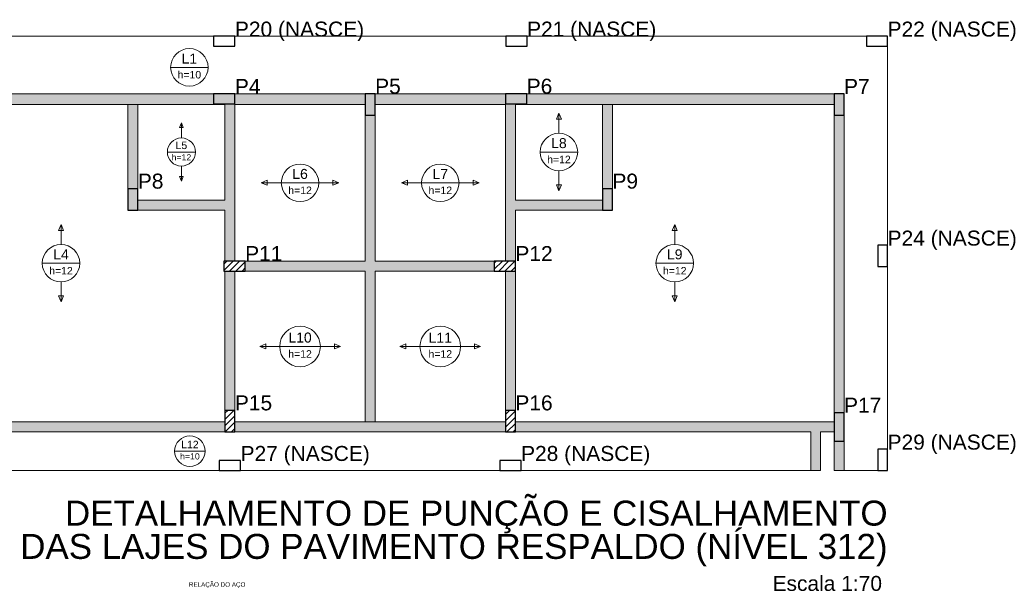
# Model space of a CAD drawing. Header units: millimetres. Extents: x 1852 to 2571, y -668 to -390.
# Tile 3 of 84: x 1868 to 1895, y -586 to -570. Entities that reach past the tile are written whole.
import ezdxf

# ---------------------------------------------------------------- set-up
doc = ezdxf.new("R2010")
doc.units = ezdxf.units.MM
for name, color, linetype, lineweight in [('DT-Hachura pilar em laje', 252, 'Continuous', 5), ('DT-Hachura viga em laje', 254, 'Continuous', 5), ('DT-Relação do aço', 250, 'Continuous', 5), ('DT-Textos', 7, 'Continuous', 5), ('DT-Título', 250, 'Continuous', 20), ('FO-Pilares', 4, 'Continuous', 30), ('FO-Vigas', 1, 'Continuous', 20)]:
    doc.layers.add(name, color=color, linetype=linetype, lineweight=lineweight)
doc.styles.add('ARIAL', font='arial.ttf')
pattern_1 = [(45, (1840.40673, -1495.33649), (-0.088388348, 0.088388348), [])]

msp = doc.modelspace()

# ---------------------------------------------------------------- hatches: boundary and pattern name
at = {"layer": 'DT-Hachura pilar em laje', "linetype": 'Continuous'}
for points in [[(1873.0043, -571.9904), (1873.0043, -572.1304), (1873.0043, -572.2704), (1873.3043, -572.2704), (1873.6043, -572.2704), (1873.6043, -572.1304), (1873.6043, -571.9904), (1873.3043, -571.9904)], [(1877.2853, -572.5904), (1877.4253, -572.5904), (1877.5653, -572.5904), (1877.5653, -572.2904), (1877.5653, -571.9904), (1877.4253, -571.9904), (1877.2853, -571.9904), (1877.2853, -572.2904)], [(1881.2463, -571.9904), (1881.2463, -572.1304), (1881.2463, -572.2704), (1881.5463, -572.2704), (1881.8463, -572.2704), (1881.8463, -572.1304), (1881.8463, -571.9904), (1881.5463, -571.9904)], [(1890.5287, -572.5904), (1890.6687, -572.5904), (1890.8087, -572.5904), (1890.8087, -572.2904), (1890.8087, -571.9904), (1890.6687, -571.9904), (1890.5287, -571.9904), (1890.5287, -572.2904)], [(1870.5835, -575.2714), (1870.7235, -575.2714), (1870.8635, -575.2714), (1870.8635, -574.9714), (1870.8635, -574.6714), (1870.7235, -574.6714), (1870.5835, -574.6714), (1870.5835, -574.9714)], [(1884.2671, -574.6714), (1884.1271, -574.6714), (1883.9871, -574.6714), (1883.9871, -574.9714), (1883.9871, -575.2714), (1884.1271, -575.2714), (1884.2671, -575.2714), (1884.2671, -574.9714)], [(1890.8087, -580.9928), (1890.6687, -580.9928), (1890.5287, -580.9928), (1890.5287, -581.3928), (1890.5287, -581.7928), (1890.6687, -581.7928), (1890.8087, -581.7928), (1890.8087, -581.3928)]]:
    msp.add_hatch(color=256, dxfattribs=at).paths.add_polyline_path(points)
h = msp.add_hatch(dxfattribs=at)
h.set_pattern_fill('ANSI31', color=256, style=0)
h.set_pattern_definition(pattern_1)
h.paths.add_polyline_path([(1873.2943, -576.7116), (1873.2943, -576.8516), (1873.2943, -576.9916), (1873.5943, -576.9916), (1873.8943, -576.9916), (1873.8943, -576.8516), (1873.8943, -576.7116), (1873.5943, -576.7116)])
h = msp.add_hatch(dxfattribs=at)
h.set_pattern_fill('ANSI31', color=256, style=0)
h.set_pattern_definition(pattern_1)
h.paths.add_polyline_path([(1880.9263, -576.7116), (1880.9263, -576.8516), (1880.9263, -576.9916), (1881.2263, -576.9916), (1881.5263, -576.9916), (1881.5263, -576.8516), (1881.5263, -576.7116), (1881.2263, -576.7116)])
h = msp.add_hatch(dxfattribs=at)
h.set_pattern_fill('ANSI31', color=256, style=0)
h.set_pattern_definition(pattern_1)
h.paths.add_polyline_path([(1873.3243, -581.5328), (1873.4643, -581.5328), (1873.6043, -581.5328), (1873.6043, -581.2328), (1873.6043, -580.9328), (1873.4643, -580.9328), (1873.3243, -580.9328), (1873.3243, -581.2328)])
h = msp.add_hatch(dxfattribs=at)
h.set_pattern_fill('ANSI31', color=256, style=0)
h.set_pattern_definition(pattern_1)
h.paths.add_polyline_path([(1881.5263, -580.9328), (1881.3863, -580.9328), (1881.2463, -580.9328), (1881.2463, -581.2328), (1881.2463, -581.5328), (1881.3863, -581.5328), (1881.5263, -581.5328), (1881.5263, -581.2328)])
at = {"layer": 'DT-Hachura viga em laje', "linetype": 'Continuous'}
for points in [[(1870.7237, -571.9906), (1870.7237, -571.9906), (1864.0817, -571.9906), (1864.0817, -572.2906), (1870.7237, -572.2906), (1870.7237, -571.9906)], [(1873.3241, -572.2704), (1873.3241, -572.2704), (1873.0041, -572.2704), (1873.0041, -571.9906), (1870.7237, -571.9906), (1870.7237, -572.2906), (1873.3241, -572.2906), (1873.3241, -572.2704)], [(1877.2851, -571.9906), (1877.2851, -571.9906), (1873.6041, -571.9906), (1873.6041, -572.2906), (1877.2851, -572.2906), (1877.2851, -571.9906)], [(1881.2461, -571.9906), (1881.2461, -571.9906), (1877.5651, -571.9906), (1877.5651, -572.2906), (1881.2461, -572.2906), (1881.2461, -571.9906)], [(1884.1271, -571.9906), (1884.1271, -571.9906), (1881.8463, -571.9906), (1881.8463, -572.2704), (1881.5263, -572.2704), (1881.5263, -572.2906), (1884.1271, -572.2906), (1884.1271, -571.9906)], [(1890.5287, -571.9906), (1890.5287, -571.9906), (1884.1271, -571.9906), (1884.1271, -572.2906), (1890.5287, -572.2906), (1890.5287, -571.9906)], [(1870.8637, -572.2906), (1870.8637, -572.2906), (1870.7237, -572.1406), (1870.5835, -572.2906), (1870.5835, -574.6716), (1870.8637, -574.6716), (1870.8637, -572.2906)], [(1873.6041, -572.2704), (1873.6041, -572.2704), (1873.3241, -572.2704), (1873.3241, -574.9916), (1873.4641, -575.1316), (1873.6041, -575.1316), (1873.6041, -572.2704)], [(1881.5263, -574.9916), (1881.5263, -574.9916), (1881.5263, -572.2704), (1881.2463, -572.2704), (1881.2463, -575.1316), (1881.3863, -575.1316), (1881.5263, -574.9916)], [(1884.2671, -572.2906), (1884.2671, -572.2906), (1884.1271, -572.1406), (1883.9871, -572.2906), (1883.9871, -574.6716), (1884.2671, -574.6716), (1884.2671, -572.2906)], [(1877.5651, -576.7116), (1877.5651, -576.7116), (1877.5651, -572.5904), (1877.2851, -572.5904), (1877.2851, -576.7116), (1877.4251, -576.8516), (1877.5651, -576.7116)], [(1890.8085, -572.5904), (1890.8085, -572.5904), (1890.5287, -572.5904), (1890.5287, -580.9928), (1890.8085, -580.9928), (1890.8085, -572.5904)], [(1873.4641, -575.1316), (1873.4641, -575.1316), (1873.3241, -574.9916), (1870.8637, -574.9916), (1870.8637, -575.2716), (1873.3241, -575.2716), (1873.4641, -575.1316)], [(1883.9871, -575.2714), (1883.9871, -575.2714), (1883.9871, -574.9916), (1881.5263, -574.9916), (1881.3863, -575.1316), (1881.5263, -575.2716), (1883.9871, -575.2714)], [(1873.6041, -575.1316), (1873.6041, -575.1316), (1873.4641, -575.1316), (1873.3241, -575.2716), (1873.3241, -576.7116), (1873.6041, -576.7116), (1873.6041, -575.1316)], [(1881.5263, -575.2716), (1881.5263, -575.2716), (1881.3863, -575.1316), (1881.2461, -575.1316), (1881.2461, -576.7116), (1881.5263, -576.7116), (1881.5263, -575.2716)], [(1877.4251, -576.8516), (1877.4251, -576.8516), (1877.2851, -576.7116), (1873.8941, -576.7116), (1873.8941, -576.9916), (1877.2851, -576.9916), (1877.4251, -576.8516)], [(1880.9261, -576.7116), (1880.9261, -576.7116), (1877.5651, -576.7116), (1877.4251, -576.8516), (1877.5651, -576.9916), (1880.9261, -576.9916), (1880.9261, -576.7116)], [(1873.6043, -576.9916), (1873.6043, -576.9916), (1873.3241, -576.9916), (1873.3241, -580.9328), (1873.6043, -580.9328), (1873.6043, -576.9916)], [(1877.5651, -581.2528), (1877.5651, -581.2528), (1877.5651, -576.9916), (1877.4251, -576.8516), (1877.2851, -576.9916), (1877.2851, -581.2528), (1877.4251, -581.3928), (1877.5651, -581.2528)], [(1881.5261, -576.9916), (1881.5261, -576.9916), (1881.2463, -576.9916), (1881.2463, -580.9328), (1881.5261, -580.9328), (1881.5261, -576.9916)], [(1873.3241, -581.2528), (1873.3241, -581.2528), (1864.0621, -581.2528), (1864.0621, -581.5328), (1873.3241, -581.5328), (1873.3241, -581.2528)], [(1877.4251, -581.2528), (1877.4251, -581.2528), (1873.6041, -581.2528), (1873.6041, -581.5328), (1877.4251, -581.5328), (1877.4251, -581.2528)], [(1881.2463, -581.2528), (1881.2463, -581.2528), (1877.4251, -581.2528), (1877.4251, -581.5328), (1881.2463, -581.5328), (1881.2463, -581.2528)], [(1890.0085, -581.3928), (1890.0085, -581.3928), (1890.0085, -581.2528), (1881.5263, -581.2528), (1881.5263, -581.5328), (1889.8685, -581.5328), (1890.0085, -581.3928)], [(1890.1485, -581.5328), (1890.1485, -581.5328), (1890.0085, -581.3928), (1889.8685, -581.5328), (1889.8685, -582.6232), (1890.1485, -582.6232), (1890.1485, -581.5328)], [(1890.5287, -581.2528), (1890.5287, -581.2528), (1890.0085, -581.2528), (1890.0085, -581.3928), (1890.1485, -581.5328), (1890.5287, -581.5328), (1890.5287, -581.2528)], [(1890.8087, -581.7928), (1890.8087, -581.7928), (1890.5287, -581.7928), (1890.5287, -582.6232), (1890.8087, -582.6232), (1890.8087, -581.7928)]]:
    msp.add_hatch(color=256, dxfattribs=at).paths.add_polyline_path(points)

# ---------------------------------------------------------------- linework, layer by layer
at = {"layer": 'DT-Textos'}
for p, q in [((1871.7892, -571.24), (1872.8482, -571.24)), ((1882.7567, -572.5366), (1882.6861, -572.7061)), ((1882.8273, -572.7061), (1882.7567, -572.5366)), ((1872.0937, -572.8102), (1872.0407, -572.9372)), ((1872.1467, -572.9372), (1872.0937, -572.8102)), ((1882.6861, -572.7061), (1882.8273, -572.7061)), ((1872.0407, -572.9372), (1872.1467, -572.9372)), ((1871.6967, -573.6312), (1872.4907, -573.6312)), ((1882.2272, -573.6309), (1883.2862, -573.6309)), ((1872.1467, -574.3242), (1872.0407, -574.3242)), ((1872.0407, -574.3242), (1872.0937, -574.4512)), ((1872.0937, -574.4512), (1872.1467, -574.3242)), ((1874.5199, -574.4305), (1874.3505, -574.5011)), ((1874.3505, -574.5011), (1874.5199, -574.5717)), ((1874.5199, -574.5717), (1874.5199, -574.4305)), ((1874.9153, -574.5011), (1875.9743, -574.5011)), ((1876.5391, -574.5011), (1876.3696, -574.4305)), ((1876.3696, -574.4305), (1876.3696, -574.5717)), ((1876.3696, -574.5717), (1876.5391, -574.5011)), ((1878.4809, -574.4305), (1878.3115, -574.5011)), ((1878.3115, -574.5011), (1878.4809, -574.5717)), ((1878.4809, -574.5717), (1878.4809, -574.4305)), ((1878.8763, -574.5011), (1879.9353, -574.5011)), ((1880.5001, -574.5011), (1880.3306, -574.4305)), ((1880.3306, -574.4305), (1880.3306, -574.5717)), ((1880.3306, -574.5717), (1880.5001, -574.5011)), ((1882.8273, -574.5558), (1882.6861, -574.5558)), ((1882.6861, -574.5558), (1882.7567, -574.7252)), ((1882.7567, -574.7252), (1882.8273, -574.5558)), ((1868.693, -575.6774), (1868.6224, -575.8469)), ((1868.6224, -575.8469), (1868.7636, -575.8469)), ((1868.7636, -575.8469), (1868.693, -575.6774)), ((1886.0275, -575.6774), (1885.9569, -575.8469)), ((1885.9569, -575.8469), (1886.0981, -575.8469)), ((1886.0981, -575.8469), (1886.0275, -575.6774)), ((1868.1635, -576.7717), (1869.2225, -576.7717)), ((1885.498, -576.7717), (1886.557, -576.7717)), ((1868.7636, -577.6966), (1868.6224, -577.6966)), ((1868.6224, -577.6966), (1868.693, -577.866)), ((1868.693, -577.866), (1868.7636, -577.6966)), ((1886.0981, -577.6966), (1885.9569, -577.6966)), ((1885.9569, -577.6966), (1886.0275, -577.866)), ((1886.0275, -577.866), (1886.0981, -577.6966)), ((1874.4748, -579.0516), (1874.3053, -579.1222)), ((1874.3053, -579.1222), (1874.4748, -579.1928)), ((1874.4748, -579.1928), (1874.4748, -579.0516)), ((1874.8701, -579.1222), (1876.0194, -579.1222)), ((1876.5842, -579.1222), (1876.4148, -579.0516)), ((1876.4148, -579.0516), (1876.4148, -579.1928)), ((1876.4148, -579.1928), (1876.5842, -579.1222)), ((1878.4358, -579.0516), (1878.2663, -579.1222)), ((1878.2663, -579.1222), (1878.4358, -579.1928)), ((1878.4358, -579.1928), (1878.4358, -579.0516)), ((1878.8311, -579.1222), (1879.9804, -579.1222)), ((1880.5452, -579.1222), (1880.3758, -579.0516)), ((1880.3758, -579.0516), (1880.3758, -579.1928)), ((1880.3758, -579.1928), (1880.5452, -579.1222)), ((1871.9027, -582.0782), (1872.7647, -582.0782))]:
    msp.add_line(p, q, dxfattribs=at)
for points in [[(1882.7567, -573.1014), (1882.7567, -572.5366)], [(1872.0937, -573.2342), (1872.0937, -572.8102)], [(1872.0937, -574.0282), (1872.0937, -574.4512)], [(1882.7567, -574.1604), (1882.7567, -574.7252)], [(1874.9153, -574.5011), (1874.3505, -574.5011)], [(1875.9743, -574.5011), (1876.5391, -574.5011)], [(1878.8763, -574.5011), (1878.3115, -574.5011)], [(1879.9353, -574.5011), (1880.5001, -574.5011)], [(1868.693, -576.2422), (1868.693, -575.6774)], [(1886.0275, -576.2422), (1886.0275, -575.6774)], [(1868.693, -577.3012), (1868.693, -577.866)], [(1886.0275, -577.3012), (1886.0275, -577.866)], [(1874.8701, -579.1222), (1874.3053, -579.1222)], [(1876.0194, -579.1222), (1876.5842, -579.1222)], [(1878.8311, -579.1222), (1878.2663, -579.1222)], [(1879.9804, -579.1222), (1880.5452, -579.1222)]]:
    msp.add_lwpolyline(points, dxfattribs=at)
for centre, radius in [((1872.3187, -571.24), 0.5295), ((1882.7567, -573.6309), 0.5295), ((1872.0937, -573.6312), 0.3971), ((1875.4448, -574.5011), 0.5295), ((1879.4058, -574.5011), 0.5295), ((1868.693, -576.7717), 0.5295), ((1886.0275, -576.7717), 0.5295), ((1875.4448, -579.1222), 0.5746), ((1879.4058, -579.1222), 0.5746), ((1872.3337, -582.0782), 0.431)]:
    msp.add_circle(centre, radius, dxfattribs=at)
at = {"layer": 'FO-Pilares'}
for points in [[(1873.0043, -570.36), (1873.0043, -570.5), (1873.0043, -570.64), (1873.3043, -570.64), (1873.6043, -570.64), (1873.6043, -570.5), (1873.6043, -570.36), (1873.3043, -570.36), (1873.0043, -570.36)], [(1881.2563, -570.36), (1881.2563, -570.5), (1881.2563, -570.64), (1881.5563, -570.64), (1881.8563, -570.64), (1881.8563, -570.5), (1881.8563, -570.36), (1881.5563, -570.36), (1881.2563, -570.36)], [(1891.4391, -570.36), (1891.4391, -570.5), (1891.4391, -570.64), (1891.7391, -570.64), (1892.0391, -570.64), (1892.0391, -570.5), (1892.0391, -570.36), (1891.7391, -570.36), (1891.4391, -570.36)], [(1873.0043, -571.9904), (1873.0043, -572.1304), (1873.0043, -572.2704), (1873.3043, -572.2704), (1873.6043, -572.2704), (1873.6043, -572.1304), (1873.6043, -571.9904), (1873.3043, -571.9904), (1873.0043, -571.9904)], [(1877.2853, -572.5904), (1877.4253, -572.5904), (1877.5653, -572.5904), (1877.5653, -572.2904), (1877.5653, -571.9904), (1877.4253, -571.9904), (1877.2853, -571.9904), (1877.2853, -572.2904), (1877.2853, -572.5904)], [(1881.2463, -571.9904), (1881.2463, -572.1304), (1881.2463, -572.2704), (1881.5463, -572.2704), (1881.8463, -572.2704), (1881.8463, -572.1304), (1881.8463, -571.9904), (1881.5463, -571.9904), (1881.2463, -571.9904)], [(1890.5287, -572.5904), (1890.6687, -572.5904), (1890.8087, -572.5904), (1890.8087, -572.2904), (1890.8087, -571.9904), (1890.6687, -571.9904), (1890.5287, -571.9904), (1890.5287, -572.2904), (1890.5287, -572.5904)], [(1870.5835, -575.2714), (1870.7235, -575.2714), (1870.8635, -575.2714), (1870.8635, -574.9714), (1870.8635, -574.6714), (1870.7235, -574.6714), (1870.5835, -574.6714), (1870.5835, -574.9714), (1870.5835, -575.2714)], [(1884.2671, -574.6714), (1884.1271, -574.6714), (1883.9871, -574.6714), (1883.9871, -574.9714), (1883.9871, -575.2714), (1884.1271, -575.2714), (1884.2671, -575.2714), (1884.2671, -574.9714), (1884.2671, -574.6714)], [(1892.0391, -576.2616), (1891.8991, -576.2616), (1891.7591, -576.2616), (1891.7591, -576.5616), (1891.7591, -576.8616), (1891.8991, -576.8616), (1892.0391, -576.8616), (1892.0391, -576.5616), (1892.0391, -576.2616)], [(1873.2943, -576.7116), (1873.2943, -576.8516), (1873.2943, -576.9916), (1873.5943, -576.9916), (1873.8943, -576.9916), (1873.8943, -576.8516), (1873.8943, -576.7116), (1873.5943, -576.7116), (1873.2943, -576.7116)], [(1880.9263, -576.7116), (1880.9263, -576.8516), (1880.9263, -576.9916), (1881.2263, -576.9916), (1881.5263, -576.9916), (1881.5263, -576.8516), (1881.5263, -576.7116), (1881.2263, -576.7116), (1880.9263, -576.7116)], [(1873.3243, -581.5328), (1873.4643, -581.5328), (1873.6043, -581.5328), (1873.6043, -581.2328), (1873.6043, -580.9328), (1873.4643, -580.9328), (1873.3243, -580.9328), (1873.3243, -581.2328), (1873.3243, -581.5328)], [(1881.5263, -580.9328), (1881.3863, -580.9328), (1881.2463, -580.9328), (1881.2463, -581.2328), (1881.2463, -581.5328), (1881.3863, -581.5328), (1881.5263, -581.5328), (1881.5263, -581.2328), (1881.5263, -580.9328)], [(1890.8087, -580.9928), (1890.6687, -580.9928), (1890.5287, -580.9928), (1890.5287, -581.3928), (1890.5287, -581.7928), (1890.6687, -581.7928), (1890.8087, -581.7928), (1890.8087, -581.3928), (1890.8087, -580.9928)], [(1892.0391, -582.0232), (1891.8991, -582.0232), (1891.7591, -582.0232), (1891.7591, -582.3232), (1891.7591, -582.6232), (1891.8991, -582.6232), (1892.0391, -582.6232), (1892.0391, -582.3232), (1892.0391, -582.0232)], [(1873.1643, -582.3432), (1873.1643, -582.4832), (1873.1643, -582.6232), (1873.4643, -582.6232), (1873.7643, -582.6232), (1873.7643, -582.4832), (1873.7643, -582.3432), (1873.4643, -582.3432), (1873.1643, -582.3432)], [(1881.0863, -582.3432), (1881.0863, -582.4832), (1881.0863, -582.6232), (1881.3863, -582.6232), (1881.6863, -582.6232), (1881.6863, -582.4832), (1881.6863, -582.3432), (1881.3863, -582.3432), (1881.0863, -582.3432)]]:
    msp.add_lwpolyline(points, close=True, dxfattribs=at)
at = {"layer": 'FO-Vigas'}
for p, q in [((1864.2217, -570.36), (1873.0043, -570.36)), ((1873.6043, -570.36), (1881.2563, -570.36)), ((1881.8563, -570.36), (1891.4391, -570.36)), ((1892.0391, -576.2616), (1892.0391, -570.64)), ((1864.0817, -571.9906), (1870.7235, -571.9906)), ((1870.7235, -571.9906), (1873.0043, -571.9906)), ((1873.6043, -571.9906), (1877.2853, -571.9906)), ((1877.5653, -571.9906), (1881.2463, -571.9906)), ((1881.8463, -571.9906), (1884.1271, -571.9906)), ((1884.1271, -571.9906), (1890.5287, -571.9906)), ((1864.0817, -572.2906), (1870.7235, -572.2906)), ((1870.5835, -574.6714), (1870.5835, -572.2906)), ((1870.7235, -572.2906), (1873.3243, -572.2906)), ((1870.8635, -574.6714), (1870.8635, -572.2906)), ((1873.3243, -574.9914), (1873.3243, -572.2906)), ((1873.6043, -572.2906), (1877.2853, -572.2906)), ((1873.6043, -575.1314), (1873.6043, -572.2906)), ((1877.5653, -572.2906), (1881.2463, -572.2906)), ((1881.2463, -575.1314), (1881.2463, -572.2906)), ((1881.5263, -572.2906), (1884.1271, -572.2906)), ((1881.5263, -574.9914), (1881.5263, -572.2906)), ((1883.9871, -574.6714), (1883.9871, -572.2906)), ((1884.1271, -572.2906), (1890.5287, -572.2906)), ((1884.2671, -574.6714), (1884.2671, -572.2906)), ((1877.2853, -576.7116), (1877.2853, -572.5904)), ((1877.5653, -576.7116), (1877.5653, -572.5904)), ((1890.5287, -580.9928), (1890.5287, -572.5904)), ((1890.8087, -580.9928), (1890.8087, -572.5904)), ((1870.8635, -574.9914), (1873.3243, -574.9914)), ((1881.5263, -574.9914), (1883.9871, -574.9914)), ((1870.8635, -575.2714), (1873.3243, -575.2714)), ((1873.3243, -576.7116), (1873.3243, -575.2714)), ((1873.6043, -576.7116), (1873.6043, -575.1314)), ((1881.2463, -576.7116), (1881.2463, -575.1314)), ((1881.5263, -576.7116), (1881.5263, -575.2714)), ((1881.5263, -575.2714), (1883.9871, -575.2714)), ((1873.8943, -576.7116), (1877.2853, -576.7116)), ((1877.5653, -576.7116), (1880.9263, -576.7116)), ((1873.3243, -580.9328), (1873.3243, -576.9916)), ((1873.6043, -580.9328), (1873.6043, -576.9916)), ((1873.8943, -576.9916), (1877.2853, -576.9916)), ((1877.2853, -581.2528), (1877.2853, -576.9916)), ((1877.5653, -581.2528), (1877.5653, -576.9916)), ((1877.5653, -576.9916), (1880.9263, -576.9916)), ((1881.2463, -580.9328), (1881.2463, -576.9916)), ((1881.5263, -580.9328), (1881.5263, -576.9916)), ((1892.0391, -582.0232), (1892.0391, -576.8616)), ((1864.0621, -581.2528), (1873.3243, -581.2528)), ((1873.6043, -581.2528), (1877.4253, -581.2528)), ((1877.4253, -581.2528), (1881.2463, -581.2528)), ((1881.5263, -581.2528), (1890.0085, -581.2528)), ((1890.0085, -581.2528), (1890.5287, -581.2528)), ((1864.0621, -581.5328), (1873.3243, -581.5328)), ((1873.6043, -581.5328), (1877.4253, -581.5328)), ((1877.4253, -581.5328), (1881.2463, -581.5328)), ((1881.5263, -581.5328), (1889.8685, -581.5328)), ((1889.8685, -582.6232), (1889.8685, -581.5328)), ((1890.1485, -581.5328), (1890.5287, -581.5328)), ((1890.1485, -582.6232), (1890.1485, -581.5328)), ((1890.5287, -582.6232), (1890.5287, -581.7928)), ((1890.8087, -582.6232), (1890.8087, -581.7928)), ((1864.2217, -582.6232), (1873.1643, -582.6232)), ((1873.7643, -582.6232), (1881.0863, -582.6232)), ((1881.6863, -582.6232), (1889.8685, -582.6232)), ((1889.8685, -582.6232), (1890.1485, -582.6232)), ((1890.5287, -582.6232), (1890.8087, -582.6232)), ((1890.8087, -582.6232), (1891.7591, -582.6232))]:
    msp.add_line(p, q, dxfattribs=at)

# ---------------------------------------------------------------- texts
at = {"layer": 'DT-Relação do aço', "linetype": 'Continuous', "insert": (1873.1033, -585.9479), "char_height": 0.12708, "width": 3.204393, "attachment_point": 8, "line_spacing_factor": 0.798, "style": 'ARIAL'}
msp.add_mtext('RELAÇÃO DO AÇO', dxfattribs=at)
at = {"layer": 'DT-Textos', "linetype": 'Continuous', "char_height": 0.4236, "attachment_point": 7, "line_spacing_factor": 0.798, "style": 'ARIAL'}
for s, insert in [('P20 (NASCE)', (1873.6047, -570.4995)), ('P21 (NASCE)', (1881.8567, -570.4995)), ('P22 (NASCE)', (1892.0387, -570.4995)), ('P4', (1873.6043, -571.9904)), ('P5', (1877.5653, -571.9904)), ('P6', (1881.8463, -571.9904)), ('P7', (1890.8087, -571.9904)), ('P8', (1870.8635, -574.6714)), ('P9', (1884.2671, -574.6714)), ('P24 (NASCE)', (1892.0387, -576.4015)), ('P11', (1873.8943, -576.7116)), ('P12', (1881.5263, -576.7116)), ('P15', (1873.6043, -580.9328)), ('P16', (1881.5263, -580.9328)), ('P17', (1890.8087, -580.9928)), ('P29 (NASCE)', (1892.0387, -582.1635)), ('P27 (NASCE)', (1873.7647, -582.4835)), ('P28 (NASCE)', (1881.6867, -582.4835))]:
    msp.add_mtext(s, dxfattribs=dict(at, insert=insert))
at = {"layer": 'DT-Textos', "attachment_point": 8, "line_spacing_factor": 0.798, "style": 'ARIAL'}
for s, insert, char_height in [('L1', (1872.3187, -571.1341), 0.2824), ('h=10', (1872.3187, -571.5577), 0.2118), ('L8', (1882.7567, -573.525), 0.2824), ('L5', (1872.0937, -573.5512), 0.2118), ('h=12', (1872.0937, -573.8692), 0.1765), ('h=12', (1882.7567, -573.9486), 0.2118), ('L6', (1875.4448, -574.3952), 0.2824), ('L7', (1879.4058, -574.3952), 0.2824), ('h=12', (1875.4448, -574.8188), 0.2118), ('h=12', (1879.4058, -574.8188), 0.2118), ('L4', (1868.693, -576.6658), 0.2824), ('L9', (1886.0275, -576.6658), 0.2824), ('h=12', (1868.693, -577.0894), 0.2118), ('h=12', (1886.0275, -577.0894), 0.2118), ('L10', (1875.4448, -579.0163), 0.2824), ('L11', (1879.4058, -579.0163), 0.2824), ('h=12', (1875.4448, -579.4399), 0.2118), ('h=12', (1879.4058, -579.4399), 0.2118), ('L12', (1872.3337, -581.9982), 0.2118), ('h=10', (1872.3337, -582.3162), 0.1765)]:
    msp.add_mtext(s, dxfattribs=dict(at, insert=insert, char_height=char_height))
at = {"layer": 'DT-Título', "insert": (1892.0387, -585.3338), "char_height": 0.706, "width": 24.850077, "attachment_point": 9, "line_spacing_factor": 0.798, "style": 'ARIAL'}
msp.add_mtext('DETALHAMENTO DE PUNÇÃO E CISALHAMENTO DAS LAJES DO PAVIMENTO RESPALDO (NÍVEL 312)', dxfattribs=at)
at = {"layer": 'DT-Título', "insert": (1891.8814, -586.0318), "char_height": 0.4236, "attachment_point": 9, "line_spacing_factor": 0.798, "style": 'ARIAL'}
msp.add_mtext('Escala 1:70', dxfattribs=at)

doc.saveas('drawing.dxf')
